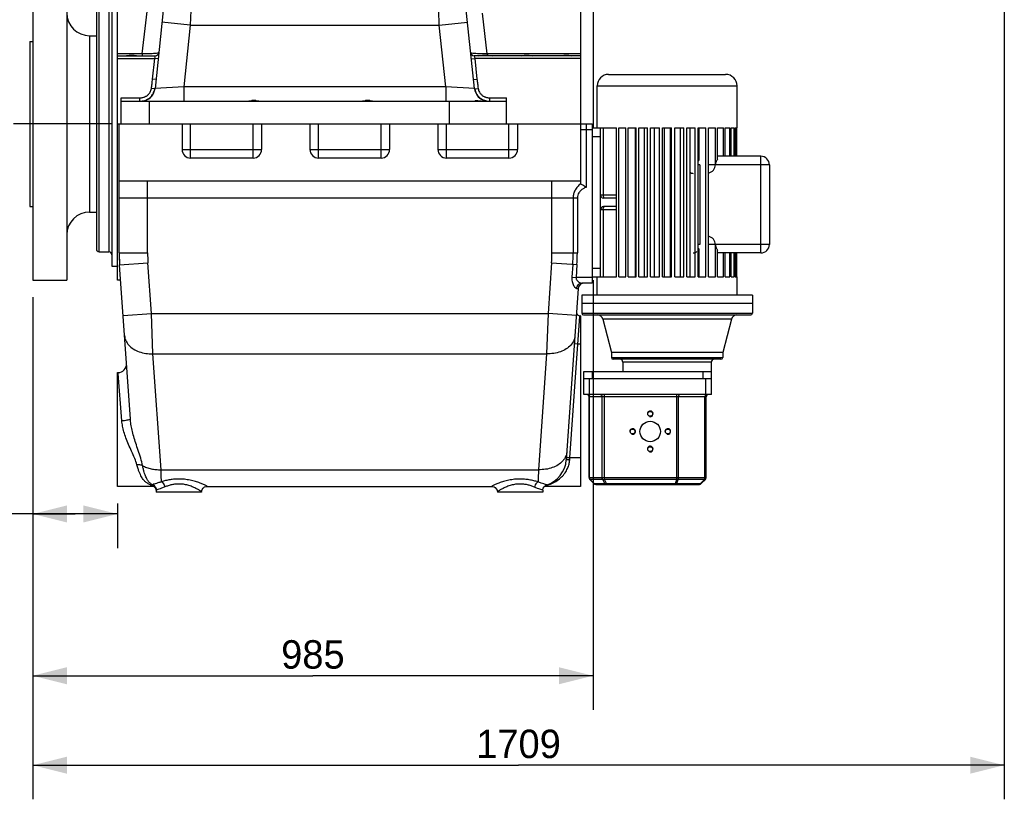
# Model space of a CAD drawing. Header units: millimetres. Extents: x 8 to 399, y 9 to 282.
# Tile 17 of 36: x 73 to 159, y 129 to 197. Entities that reach past the tile are written whole.
import ezdxf

# ---------------------------------------------------------------- set-up
doc = ezdxf.new("R2010")
doc.units = ezdxf.units.MM
doc.header["$LTSCALE"] = 23.1
doc.linetypes.add('CENTER', pattern=[0.6, 0.375, -0.075, 0.075, -0.075])
doc.layers.get('0').update_dxf_attribs({"linetype": 'CONTINUOUS'})
doc.layers.add('02___PRT_ALL_AXES', color=7, linetype='CONTINUOUS')
doc.layers.add('3_ALL_AXES', color=7, linetype='CONTINUOUS')
doc.dimstyles.new('DIMSTYLE_2', dxfattribs={"dimtxt": 2.5, "dimasz": 3, "dimexe": 0.18, "dimexo": 0.0625, "dimgap": 0.09, "dimtad": 1, "dimdec": 0, "dimlfac": 20, "dimdsep": 46, "dimtxsty": 'Standard', "dimblk": '_FILLED', "dimblk1": '_FILLED', "dimblk2": '_FILLED', "dimcen": 0.09, "dimadec": 0, "dimazin": 0, "dimtfac": 1, "dimtdec": 0, "dimtofl": 0, "dimtmove": 0, "dimatfit": 3, "dimldrblk": '_FILLED', "dimfxl": 0, "dimtolj": 1, "dimarcsym": 0})

# ---------------------------------------------------------------- blocks, each defined once
blk = doc.blocks.new('_FILLED')
at = {"color": 0, "linetype": 'ByBlock'}
blk.add_solid([(0, 0), (-1, 0.25), (-1, -0.25)], dxfattribs=at)
blk = doc.blocks.new('*D6')
at = {"color": 2, "linetype": 'Continuous'}
for p, q in [((73.859, 172.971), (73.859, 150.919)), ((81.305, 154.846), (81.305, 150.919)), ((77.582, 153.919), (61.706, 153.919)), ((73.859, 153.919), (77.582, 153.919)), ((81.305, 153.919), (77.582, 153.919))]:
    blk.add_line(p, q, dxfattribs=at)
at = {"color": 2, "linetype": 'Continuous', "xscale": 3, "yscale": 3, "zscale": 3, "rotation": 180}
blk.add_blockref('_FILLED', (73.859, 153.919), dxfattribs=at)
at = {"color": 2, "linetype": 'Continuous', "xscale": 3, "yscale": 3, "zscale": 3}
blk.add_blockref('_FILLED', (81.305, 153.919), dxfattribs=at)
at = {"color": 2, "linetype": 'Continuous', "insert": (69.206, 157.044), "char_height": 2.5, "width": 7.5, "attachment_point": 3, "line_spacing_factor": 0.9}
blk.add_mtext('149', dxfattribs=at)
blk = doc.blocks.new('*D7')
at = {"color": 2, "linetype": 'Continuous'}
for p, q in [((123.129, 174.471), (123.129, 136.69)), ((73.859, 172.971), (73.859, 136.69)), ((73.859, 139.69), (98.494, 139.69)), ((123.129, 139.69), (98.494, 139.69))]:
    blk.add_line(p, q, dxfattribs=at)
at = {"color": 2, "linetype": 'Continuous', "xscale": 3, "yscale": 3, "zscale": 3, "rotation": 180}
blk.add_blockref('_FILLED', (73.859, 139.69), dxfattribs=at)
at = {"color": 2, "linetype": 'Continuous', "xscale": 3, "yscale": 3, "zscale": 3}
blk.add_blockref('_FILLED', (123.129, 139.69), dxfattribs=at)
at = {"color": 2, "linetype": 'Continuous', "insert": (98.494, 142.815), "char_height": 2.5, "width": 7.5, "attachment_point": 2, "line_spacing_factor": 0.9}
blk.add_mtext('985', dxfattribs=at)
blk = doc.blocks.new('*D8')
at = {"color": 2, "linetype": 'Continuous'}
for p, q in [((159.284, 213.847), (159.284, 128.823)), ((73.859, 172.971), (73.859, 128.823)), ((73.859, 131.823), (116.572, 131.823)), ((159.284, 131.823), (116.572, 131.823))]:
    blk.add_line(p, q, dxfattribs=at)
at = {"color": 2, "linetype": 'Continuous', "xscale": 3, "yscale": 3, "zscale": 3, "rotation": 180}
blk.add_blockref('_FILLED', (73.859, 131.823), dxfattribs=at)
at = {"color": 2, "linetype": 'Continuous', "xscale": 3, "yscale": 3, "zscale": 3}
blk.add_blockref('_FILLED', (159.284, 131.823), dxfattribs=at)
at = {"color": 2, "linetype": 'Continuous', "insert": (116.572, 134.948), "char_height": 2.5, "width": 10, "attachment_point": 2, "line_spacing_factor": 0.9}
blk.add_mtext('1709', dxfattribs=at)

msp = doc.modelspace()

# ---------------------------------------------------------------- linework, layer by layer
at = {"color": 7, "linetype": 'Continuous'}
for p, q in [((85.78685, 202.545), (84.60917, 191.34011)), ((112.70346, 191.34011), (111.52586, 202.5442)), ((81.30525, 174.47077), (81.30525, 201.57475)), ((83.49439, 194.37999), (84.28392, 201.12139)), ((122.03425, 201.45676), (122.03425, 188.22077)), ((79.45525, 199.22077), (79.45525, 177.22077)), ((79.70525, 176.97077), (79.70525, 199.47077)), ((80.55525, 199.47077), (80.55525, 176.97077)), ((87.7533, 198.19109), (87.70845, 196.91079)), ((109.60418, 196.91079), (109.55932, 198.19109)), ((113.81823, 194.37999), (113.39807, 197.96753)), ((87.70845, 196.91086), (85.22214, 197.17218)), ((87.70844, 196.91079), (87.13667, 191.47077)), ((87.70844, 196.91079), (109.60418, 196.91079)), ((109.60417, 196.91086), (112.09048, 197.17218)), ((110.17595, 191.47077), (109.60418, 196.91079)), ((78.85938, 195.97077), (78.85938, 180.47077)), ((83.49439, 194.37999), (81.30525, 194.37998)), ((81.30525, 194.22077), (84.64182, 194.22077)), ((81.30525, 193.97077), (84.584, 193.97071)), ((83.49439, 194.37999), (83.49439, 194.22077)), ((84.39326, 192.15589), (84.584, 193.97071)), ((84.584, 193.97071), (84.64182, 194.22077)), ((84.88236, 193.93941), (84.58401, 193.97077)), ((112.43026, 193.93941), (112.72861, 193.97077)), ((122.03425, 194.22077), (112.67081, 194.22077)), ((112.67081, 194.22077), (112.72862, 193.97076)), ((122.03425, 193.97077), (112.72862, 193.97076)), ((112.72862, 193.97076), (112.91937, 192.15589)), ((122.03425, 194.37998), (113.81823, 194.37999)), ((124.48431, 192.57077), (134.78419, 192.57077)), ((84.52805, 191.3021), (84.28916, 191.33666)), ((84.69161, 192.12453), (84.39326, 192.15589)), ((87.13667, 191.47077), (84.60917, 191.34011)), ((87.13667, 191.47077), (87.13667, 190.22077)), ((110.17595, 191.47077), (87.13667, 191.47077)), ((110.17595, 191.47077), (110.17595, 190.22077)), ((112.70346, 191.34011), (110.17595, 191.47077)), ((112.62101, 192.12453), (112.91937, 192.15589)), ((112.73076, 191.29431), (113.02346, 191.33666)), ((123.48425, 191.57077), (135.78425, 191.57077)), ((81.63462, 188.22077), (81.63462, 190.52077)), ((81.63462, 190.52077), (83.26473, 190.52077)), ((83.26473, 190.2436), (83.26473, 190.52077)), ((84.58187, 191.29431), (84.52805, 191.3021)), ((114.04789, 190.52077), (115.52801, 190.52077)), ((114.04789, 190.22077), (114.04789, 190.52077)), ((115.52801, 188.22077), (115.52801, 190.52077)), ((81.63462, 190.22077), (115.52801, 190.22077)), ((84.13462, 188.22077), (84.13462, 190.22077)), ((110.51754, 188.22077), (110.51754, 190.22077)), ((81.30525, 188.22077), (123.03425, 188.22077)), ((81.45825, 176.86958), (81.45825, 188.22077)), ((86.98325, 188.22077), (86.98325, 185.97077)), ((87.73325, 185.22077), (87.73325, 188.22077)), ((93.23325, 185.22077), (93.23325, 188.22077)), ((93.98325, 188.22077), (93.98325, 185.97077)), ((98.23325, 188.22077), (98.23325, 185.97077)), ((98.98325, 185.22077), (98.98325, 188.22077)), ((104.48325, 185.22077), (104.48325, 188.22077)), ((105.23325, 188.22077), (105.23325, 185.97077)), ((109.48325, 188.22077), (109.48325, 185.97077)), ((110.23325, 185.22077), (110.23325, 188.22077)), ((115.73325, 185.22077), (115.73325, 188.22077)), ((116.48325, 188.22077), (116.48325, 185.97077)), ((122.00825, 188.22077), (122.00825, 182.99061)), ((122.50825, 188.22077), (122.50825, 182.63968)), ((123.03425, 188.22077), (123.03425, 174.22077)), ((123.03425, 187.87077), (125.19017, 187.87077)), ((123.78425, 174.77077), (123.78425, 187.87077)), ((124.01695, 187.87077), (124.01695, 181.94577)), ((125.19017, 174.77077), (125.19017, 187.87077)), ((125.38306, 187.87077), (125.99589, 187.87077)), ((125.38306, 174.77077), (125.38306, 187.87077)), ((125.99589, 174.77077), (125.99589, 187.87077)), ((126.21935, 187.87077), (126.91217, 187.87077)), ((126.21935, 174.77077), (126.21935, 187.87077)), ((126.83706, 187.87077), (126.83706, 174.77077)), ((126.91217, 174.77077), (126.91217, 187.87077)), ((127.1594, 187.87077), (127.91115, 187.87077)), ((127.1594, 174.77077), (127.1594, 187.87077)), ((127.63043, 187.87077), (127.63043, 174.77077)), ((127.91115, 174.77077), (127.91115, 187.87077)), ((128.17465, 187.87077), (128.9625, 187.87077)), ((128.17465, 174.77077), (128.17465, 187.87077)), ((128.4847, 187.87077), (128.4847, 174.77077)), ((128.9625, 174.77077), (128.9625, 187.87077)), ((129.23425, 187.87077), (130.03425, 187.87077)), ((129.23425, 174.77077), (129.23425, 187.87077)), ((129.37388, 187.87077), (129.37388, 174.77077)), ((129.89461, 187.87077), (129.89461, 174.77077)), ((130.03425, 174.77077), (130.03425, 187.87077)), ((130.306, 187.87077), (131.09385, 187.87077)), ((130.306, 174.77077), (130.306, 187.87077)), ((130.7838, 187.87077), (130.7838, 174.77077)), ((131.09385, 174.77077), (131.09385, 187.87077)), ((131.35734, 187.87077), (132.1091, 187.87077)), ((131.35734, 174.77077), (131.35734, 187.87077)), ((131.63806, 187.87077), (131.63806, 174.77077)), ((132.1091, 174.77077), (132.1091, 187.87077)), ((132.35633, 187.87077), (133.04915, 187.87077)), ((132.35633, 174.77077), (132.35633, 187.87077)), ((132.43144, 187.87077), (132.43144, 185.02761)), ((133.04915, 174.77077), (133.04915, 187.87077)), ((133.2726, 187.87077), (133.88544, 187.87077)), ((133.2726, 174.77077), (133.2726, 187.87077)), ((133.88544, 184.62077), (133.88544, 187.87077)), ((134.07833, 187.87077), (134.59256, 187.87077)), ((134.07833, 185.12289), (134.07833, 187.87077)), ((134.59256, 185.37077), (134.59256, 187.87077)), ((134.74903, 187.87077), (135.14903, 187.87077)), ((134.74903, 185.37077), (134.74903, 187.87077)), ((135.14903, 185.37077), (135.14903, 187.87077)), ((135.26431, 187.87077), (135.53793, 187.87077)), ((135.26431, 185.37077), (135.26431, 187.87077)), ((135.53793, 185.37077), (135.53793, 187.87077)), ((135.60853, 187.87077), (135.74745, 187.87077)), ((135.60853, 185.37077), (135.60853, 187.87077)), ((135.74745, 185.37077), (135.74745, 187.87077)), ((135.77123, 187.87077), (135.78425, 187.87077)), ((135.77123, 185.37077), (135.77123, 187.87077)), ((122.00825, 187.72077), (123.03425, 187.72077)), ((123.03425, 187.12077), (123.78425, 187.12077)), ((86.98325, 185.97077), (93.98325, 185.97077)), ((98.23325, 185.97077), (105.23325, 185.97077)), ((109.48325, 185.97077), (116.48325, 185.97077)), ((137.88425, 185.37077), (134.07833, 185.37077)), ((137.88425, 176.87077), (137.88425, 185.37077)), ((93.23325, 185.22077), (87.73325, 185.22077)), ((104.48325, 185.22077), (98.98325, 185.22077)), ((115.73325, 185.22077), (110.23325, 185.22077)), ((132.52514, 184.62077), (132.35633, 184.62077)), ((132.52514, 184.62077), (132.52514, 177.62077)), ((138.63425, 184.62077), (133.2726, 184.62077)), ((138.63425, 184.62077), (138.63425, 177.62077)), ((81.45825, 183.22077), (122.00825, 183.22077)), ((83.95825, 176.86958), (83.95825, 183.22077)), ((119.50825, 176.86958), (119.50825, 183.22077)), ((125.19017, 181.94577), (123.78425, 181.94577)), ((81.45825, 181.72077), (121.74432, 181.72077)), ((121.37164, 181.72077), (121.37164, 176.86958)), ((121.74432, 181.72077), (121.74432, 176.86958)), ((125.19017, 181.69577), (124.03425, 181.69577)), ((125.19017, 180.94577), (124.03425, 180.94577)), ((123.78425, 180.69577), (125.19017, 180.69577)), ((124.01695, 180.69577), (124.01695, 174.77077)), ((132.52514, 177.62077), (132.35633, 177.62077)), ((138.63425, 177.62077), (133.2726, 177.62077)), ((133.88544, 174.77077), (133.88544, 177.62077)), ((81.45825, 176.86958), (81.49479, 175.82323)), ((81.45825, 176.86958), (83.95825, 176.86958)), ((119.50825, 176.86958), (121.74432, 176.86958)), ((132.43144, 177.21392), (132.43144, 174.77077)), ((134.07833, 174.77077), (134.07833, 177.11864)), ((137.88425, 176.87077), (134.07833, 176.87077)), ((134.59256, 174.77077), (134.59256, 176.87077)), ((134.74903, 174.77077), (134.74903, 176.87077)), ((135.14903, 174.77077), (135.14903, 176.87077)), ((135.26431, 174.77077), (135.26431, 176.87077)), ((135.53793, 174.77077), (135.53793, 176.87077)), ((135.60853, 174.77077), (135.60853, 176.87077)), ((135.74745, 174.77077), (135.74745, 176.87077)), ((135.77123, 174.77077), (135.77123, 176.87077)), ((81.49479, 175.82323), (83.9887, 175.99762)), ((82.4428, 162.26603), (81.49479, 175.82323)), ((84.30027, 171.542), (83.9887, 175.99762)), ((119.4778, 175.99762), (119.16623, 171.542)), ((119.4778, 175.99762), (121.70842, 175.84164)), ((121.33665, 175.86764), (121.25827, 174.74676)), ((121.70842, 175.84164), (121.63003, 174.72068)), ((123.03425, 175.52077), (123.78425, 175.52077)), ((81.58936, 174.47077), (81.30525, 174.47077)), ((121.25827, 174.74676), (121.63004, 174.72077)), ((123.03425, 174.72077), (121.63003, 174.72068)), ((123.03425, 174.22077), (122.15392, 174.22077)), ((123.03425, 174.77077), (125.19017, 174.77077)), ((125.38306, 174.77077), (125.99589, 174.77077)), ((126.21935, 174.77077), (126.91217, 174.77077)), ((127.1594, 174.77077), (127.91115, 174.77077)), ((128.17465, 174.77077), (128.9625, 174.77077)), ((129.23425, 174.77077), (130.03425, 174.77077)), ((130.306, 174.77077), (131.09385, 174.77077)), ((131.35734, 174.77077), (132.1091, 174.77077)), ((132.35633, 174.77077), (133.04915, 174.77077)), ((133.2726, 174.77077), (133.88544, 174.77077)), ((134.07833, 174.77077), (134.59256, 174.77077)), ((134.74903, 174.77077), (135.14903, 174.77077)), ((135.26431, 174.77077), (135.53793, 174.77077)), ((135.60853, 174.77077), (135.74745, 174.77077)), ((135.77123, 174.77077), (135.78425, 174.77077)), ((121.82713, 173.75564), (120.77233, 158.67138)), ((121.68366, 173.75365), (121.82713, 173.75565)), ((81.80637, 171.36744), (84.30028, 171.54183)), ((84.30027, 171.542), (119.16623, 171.542)), ((84.4239, 168.00617), (84.30027, 171.542)), ((119.16623, 171.542), (119.0426, 168.00617)), ((121.66013, 171.36744), (119.16622, 171.54183)), ((122.13425, 171.57077), (137.13425, 171.57077)), ((122.28425, 171.42077), (136.98425, 171.42077)), ((121.78451, 168.84548), (121.97543, 171.2833)), ((121.97543, 171.2833), (121.98032, 171.34577)), ((122.03425, 171.34577), (121.98032, 171.34577)), ((122.03425, 171.34577), (122.03425, 156.34577)), ((135.28661, 171.0472), (123.98188, 171.0472)), ((121.08526, 158.84576), (121.78451, 168.84548)), ((121.78453, 168.84577), (121.48526, 168.86669)), ((122.03425, 168.84577), (121.78451, 168.84548)), ((84.4239, 168.00617), (119.0426, 168.00617)), ((85.13686, 157.81035), (84.4239, 168.00617)), ((119.0426, 168.00617), (118.32963, 157.81035)), ((124.74675, 167.67077), (134.52175, 167.67077)), ((134.37175, 167.52077), (124.89675, 167.52077)), ((133.52175, 167.27077), (125.74675, 167.27077)), ((81.30525, 166.34577), (81.35324, 166.34577)), ((81.30525, 156.34577), (81.30525, 166.34577)), ((81.35952, 166.26761), (81.35324, 166.34577)), ((81.69463, 162.1005), (81.35952, 166.26761)), ((133.52175, 166.42077), (122.29675, 166.42077)), ((122.29675, 166.42077), (122.29675, 165.82077)), ((123.04675, 166.42077), (123.04675, 165.82077)), ((132.77175, 166.42077), (132.77175, 165.82077)), ((133.52175, 166.42077), (133.52175, 165.82077)), ((122.29675, 165.82077), (133.53425, 165.82077)), ((122.30925, 164.42077), (122.30925, 165.82077)), ((122.80925, 164.42077), (122.80925, 165.82077)), ((133.03425, 164.42077), (133.03425, 165.82077)), ((133.53425, 164.42077), (133.53425, 165.82077)), ((133.53425, 164.42077), (122.30925, 164.42077)), ((133.07175, 164.22077), (122.77175, 164.22077)), ((122.77175, 157.12432), (122.77175, 164.22077)), ((122.81696, 157.12432), (122.81696, 164.22077)), ((123.92246, 157.12432), (123.92246, 164.22077)), ((124.12725, 156.94754), (124.12725, 164.42077)), ((130.49366, 156.94754), (130.49366, 164.42077)), ((130.63706, 157.12432), (130.63706, 164.22077)), ((132.96514, 157.12432), (132.96514, 164.22077)), ((133.07175, 157.12432), (133.07175, 164.22077)), ((82.4428, 162.26603), (82.4428, 162.26607)), ((121.08526, 158.84577), (120.78599, 158.86669)), ((121.0716, 158.67138), (121.08526, 158.84576)), ((122.03425, 158.84577), (121.08526, 158.84576)), ((85.13686, 157.81035), (118.32963, 157.81035)), ((122.77175, 157.12432), (133.07175, 157.12432)), ((123.19852, 156.59399), (122.84497, 156.94754)), ((123.98245, 156.94754), (122.87694, 156.94754)), ((123.23049, 156.59399), (122.87694, 156.94754)), ((124.16649, 156.59399), (123.98245, 156.94754)), ((130.49366, 156.94754), (124.12725, 156.94754)), ((124.3113, 156.59399), (124.12725, 156.94754)), ((130.38219, 156.59399), (130.49366, 156.94754)), ((130.48358, 156.59399), (130.59506, 156.94754)), ((132.92314, 156.94754), (130.59506, 156.94754)), ((132.56959, 156.59399), (132.92314, 156.94754)), ((132.64497, 156.59399), (132.99852, 156.94754)), ((84.46956, 156.34577), (81.30525, 156.34577)), ((84.60599, 156.25354), (84.60684, 156.25286)), ((84.60684, 156.25286), (84.68409, 156.12528)), ((84.68383, 156.12666), (84.70926, 155.99024)), ((84.7094, 155.99694), (84.70925, 155.99004)), ((84.70925, 155.99004), (84.70925, 155.98981)), ((88.70893, 155.84577), (84.70925, 155.84577)), ((88.70925, 155.84918), (88.70925, 155.84927)), ((89.20154, 156.34577), (114.21696, 156.34577)), ((114.70925, 155.84926), (114.70925, 155.84919)), ((118.7091, 155.84577), (114.7096, 155.84577)), ((118.72213, 156.08193), (118.74305, 156.17754)), ((118.74305, 156.17754), (118.81469, 156.30336)), ((118.81469, 156.30336), (118.85835, 156.34577)), ((122.03425, 156.34577), (118.85825, 156.34577)), ((123.23049, 156.59399), (124.16649, 156.59399)), ((123.3753, 156.52077), (132.46819, 156.52077)), ((124.3113, 156.59399), (130.38219, 156.59399)), ((124.3113, 156.52077), (124.3113, 156.59399)), ((130.38219, 156.52077), (130.38219, 156.59399)), ((130.48358, 156.59399), (132.56959, 156.59399))]:
    msp.add_line(p, q, dxfattribs=at)
for points in [[(84.60917, 191.34011), (84.60107, 191.31667), (84.58187, 191.29427)], [(112.73076, 191.29427), (112.71155, 191.31667), (112.70346, 191.34011)], [(122.03857, 182.93687), (122.02225, 182.95024), (122.01188, 182.96834), (122.00825, 182.99061)], [(84.45708, 156.35045), (84.45978, 156.34982), (84.51286, 156.32782)], [(84.51286, 156.32782), (84.60552, 156.25431), (84.68383, 156.12666)], [(84.71557, 156.02169), (84.71145, 156.01372), (84.7094, 155.99694)], [(88.70921, 155.84934), (88.71131, 155.8949), (88.75732, 156.06268)], [(88.70922, 155.84934), (88.71131, 155.8949), (88.75733, 156.06268), (88.85202, 156.19807), (88.97423, 156.28901), (89.06497, 156.32207)], [(88.85201, 156.19807), (88.97423, 156.28901), (89.10006, 156.33486), (89.2015, 156.34577)], [(114.217, 156.34577), (114.3069, 156.3372), (114.41755, 156.30209), (114.52634, 156.23465), (114.61856, 156.13565), (114.68263, 156.00987), (114.709, 155.86611), (114.70928, 155.84933)], [(118.70922, 155.99739), (118.71029, 156.02985), (118.74501, 156.1825), (118.81925, 156.3091), (118.9177, 156.40165), (119.01945, 156.45691), (119.04768, 156.46706)]]:
    msp.add_lwpolyline(points, dxfattribs=at)
for centre, radius, start, end in [((78.85938, 197.97077), 2, 180, 270), ((84.64182, 194.52077), 0.3, 270, 354), ((112.67081, 194.52076), 0.29999, 185.9977487, 269.9997647), ((124.48425, 191.57077), 1, 89.9999993, 180), ((134.78425, 191.57077), 1, 0, 90.0000007), ((83.36601, 191.47077), 1.25, 286.8, 354), ((60.39366, 195.02495), 24.47422, 351.2320493, 351.3473732), ((113.94658, 191.47077), 1.24999, 186.0001282, 260.3231389), ((136.91983, 195.02509), 24.4751, 188.6526316, 188.7679509), ((83.29722, 191.66575), 1.44399, 276.0052179, 278.9524859), ((83.31007, 191.58544), 1.36266, 278.944175, 282.8890159), ((83.32189, 191.53659), 1.31241, 282.8614493, 291.111609), ((113.98689, 191.52536), 1.30055, 248.9393123, 253.4832724), ((113.99486, 191.55231), 1.32865, 253.4842859, 257.1317505), ((114.00267, 191.58599), 1.36323, 257.1270282, 261.1009598), ((113.94658, 191.47077), 1.24999, 269.2538953, 270.0012266), ((87.73325, 185.97077), 0.75, 180, 270), ((93.23325, 185.97077), 0.75, 270, 360), ((98.98325, 185.97077), 0.75, 180, 270), ((104.48325, 185.97077), 0.75, 270, 360), ((110.23325, 185.97077), 0.75, 180, 270), ((115.73325, 185.97077), 0.75, 270, 360), ((137.88425, 184.62077), 0.75, 0, 90), ((124.03425, 181.94577), 0.25, 180, 270), ((124.03425, 180.69577), 0.25, 90, 180), ((78.85938, 178.47077), 2, 90, 180), ((137.88425, 177.62077), 0.75, 270, 360), ((79.70525, 177.22077), 0.25, 180, 270), ((80.55525, 176.72077), 0.25, 0, 90), ((96.45825, 176.86958), 15, 180, 184), ((96.45825, 176.86958), 12.5, 180, 184), ((107.00825, 176.86958), 12.5, 356, 360), ((107.00825, 176.86958), 14.36339, 356, 360), ((107.00825, 176.86958), 14.73607, 356, 360), ((122.32591, 173.72077), 0.5, 109.4770029, 176), ((121.98032, 171.64573), 0.3, 199.4955362, 270.0004315), ((122.28425, 171.57077), 0.15, 180, 270), ((123.49813, 170.92077), 0.5, 14.6473753, 90), ((135.77036, 170.92077), 0.5, 90, 165.3526247), ((136.98425, 171.57077), 0.15, 270, 360), ((81.35324, 167.09575), 0.75, 269.999916, 4), ((124.89675, 167.67077), 0.15, 180, 270), ((125.49675, 167.27077), 0.25, 0, 90), ((133.77175, 167.27077), 0.25, 90, 180), ((134.37175, 167.67077), 0.15, 270, 360), ((122.57175, 164.22077), 0.2, 0, 90), ((133.27175, 164.22077), 0.2, 90, 180), ((118.27842, 158.84577), 2.5, 287.9211726, 356.0018036), ((123.02175, 157.12432), 0.25, 180, 225), ((132.82175, 157.12432), 0.25, 315, 360), ((84.31121, 156.20927), 0.29222, 76.5965811, 110.3821439), ((84.21407, 156.02003), 0.50142, 23.7303685, 70.8078862), ((84.23162, 155.99517), 0.47767, 16.6501371, 23.1160293), ((84.2272, 155.99376), 0.48231, 8.568939, 16.6606019), ((84.23847, 155.99529), 0.47094, 0.2003012, 8.588573), ((118.28864, 159.41917), 3.07245, 281.9822875, 282.6017965), ((118.29062, 159.41045), 3.06352, 282.6011755, 284.4391286), ((123.3753, 156.77077), 0.25, 225, 270), ((132.46819, 156.77077), 0.25, 270, 315)]:
    msp.add_arc(centre, radius, start, end, dxfattribs=at)
at = {"color": 2, "linetype": 'Continuous'}
for centre in [(128.14925, 162.72077), (126.59925, 161.17077), (129.69925, 161.17077), (128.14925, 159.62077)]:
    msp.add_arc(centre, 0.25, 255, 195, dxfattribs=at)
at = {"color": 7, "linetype": 'Continuous'}
for centre, major_axis, ratio, start_param, end_param in [((133.05248, 184.62077), (0.83296, 0), 0.90040404, -1.30185677, -0.0000005), ((131.93918, 184.62077), (0, -0.75), 0.78128563, -0.57335911, 0), ((133.05248, 177.62077), (0.83296, 0), 0.90040404, -0.00000022, 1.30185722), ((131.93918, 177.62077), (0, -0.75), 0.78128563, 0, 0.57335911)]:
    msp.add_ellipse(centre, major_axis=major_axis, ratio=ratio, start_param=start_param, end_param=end_param, dxfattribs=at)
for points, start_tangent, end_tangent in [([(84.94017, 194.48941), (84.72845, 194.42535), (84.4918, 194.40143), (84.19466, 194.38539), (83.85594, 194.37808), (83.49439, 194.37998)], (-0.10508406, -0.99446334), (-0.99984051, 0.01785923)), ([(113.81823, 194.37998), (113.45525, 194.37809), (113.11737, 194.38541), (112.82038, 194.40146), (112.58395, 194.42538), (112.37245, 194.48941)], (-0.99984039, -0.01786575), (-0.10508648, 0.99446309)), ([(83.26473, 190.52077), (83.36575, 190.52339), (83.47688, 190.53489), (83.6131, 190.56497), (83.68832, 190.59033), (83.76813, 190.625), (83.8517, 190.67113), (83.93728, 190.73079), (84.02327, 190.80687), (84.10702, 190.90269), (84.18397, 191.02132), (84.24764, 191.16541), (84.28916, 191.33666)], (1, 0.00003248), (0.14306174, 0.98971377)), ([(84.28916, 191.33666), (84.34602, 191.75226), (84.39326, 192.15589)], (0.14323556, 0.98968862), (0.10453049, 0.99452168)), ([(112.91937, 192.15589), (112.9666, 191.75226), (113.02346, 191.33666)], (0.10453065, -0.99452167), (0.14323571, -0.9896886)), ([(113.02346, 191.33666), (113.06495, 191.16549), (113.12873, 191.02117), (113.20592, 190.90228), (113.28998, 190.80624), (113.3765, 190.7299), (113.46237, 190.67024), (113.54578, 190.62438), (113.62546, 190.58988), (113.70066, 190.56464), (113.8366, 190.53476), (113.94721, 190.52337), (114.04789, 190.52077)], (0.14306142, -0.98971381), (1, -0.00003258)), ([(83.79461, 190.31227), (83.89863, 190.35788), (84.00785, 190.41856), (84.11991, 190.49704), (84.23265, 190.59711), (84.34254, 190.72314), (84.44358, 190.87917), (84.52724, 191.06871), (84.58187, 191.29428)], (0.93270164, 0.36064892), (0.14292421, 0.98973364)), ([(112.73076, 191.29428), (112.78535, 191.06882), (112.86914, 190.87899), (112.9705, 190.7226), (113.0808, 190.59628), (113.19422, 190.49586), (113.30666, 190.41738), (113.41567, 190.35706), (113.51953, 190.31169)], (0.14292296, -0.98973382), (0.93315469, -0.35947507)), ([(132.43144, 185.02761), (132.38492, 184.97737), (132.35585, 184.94135)], (-0.70647266, -0.70774034), (-0.60485174, -0.7963381)), ([(134.07833, 185.12289), (133.99657, 185.01021), (133.9362, 184.88772), (133.89826, 184.75606), (133.88544, 184.62077)], (-0.65299081, -0.75736584), (0, -1)), ([(122.03857, 182.93686), (121.75109, 182.6877), (121.53896, 182.386), (121.41288, 182.05775), (121.37164, 181.72077)], (-0.82849176, -0.56000125), (-0.00111885, -0.99999937)), ([(122.50825, 182.63968), (122.37053, 182.7334), (122.23689, 182.81871), (122.12079, 182.88899), (122.03857, 182.93687)], (-0.81741527, 0.57604884), (-0.86753716, 0.49737237)), ([(122.50825, 182.63968), (122.25532, 182.51926), (122.04427, 182.35854), (121.88631, 182.17138), (121.78181, 181.95595), (121.74432, 181.72077)], (-0.94174287, -0.33633372), (-0.00078547, -0.99999969)), ([(124.01695, 181.94577), (124.02712, 181.85009), (124.0561, 181.76899), (124.08047, 181.73254)], (-0.00000004, -1), (0.65849914, -0.75258148)), ([(124.08047, 181.73254), (124.09945, 181.7148)], (0.65849914, -0.75258148), (0.79995787, -0.60005617)), ([(124.01695, 180.69577), (124.02712, 180.79144), (124.0561, 180.87254), (124.08047, 180.909)], (0.00000001, 1), (0.65850308, 0.75257803)), ([(124.08047, 180.909), (124.09945, 180.92674)], (0.65850308, 0.75257803), (0.79995206, 0.60006391)), ([(133.88544, 177.62077), (133.89822, 177.48572), (133.93635, 177.35342), (133.99689, 177.2308), (134.07833, 177.11864)], (0, -1), (0.65299081, -0.75736584)), ([(132.35609, 177.29987), (132.36247, 177.2916), (132.396, 177.25147), (132.43144, 177.21392)], (0.60527459, -0.79601675), (0.70647266, -0.70774034)), ([(121.25827, 174.74676), (121.25832, 174.56071), (121.28459, 174.3738), (121.33752, 174.18986), (121.41398, 174.01933), (121.50696, 173.87664), (121.60232, 173.78347), (121.68366, 173.75365)], (-0.07112298, -0.99746755), (0.99989349, 0.01459501)), ([(121.63004, 174.72068), (121.63262, 174.62769), (121.66683, 174.53388), (121.73289, 174.44145), (121.82698, 174.35555), (121.94043, 174.2835), (122.05605, 174.23623), (122.15392, 174.22077)], (-0.13965793, -0.99019981), (0.99999998, 0.00019965)), ([(121.68366, 173.75365), (121.72794, 173.93467), (121.83182, 174.08576), (121.98076, 174.18579), (122.15392, 174.22076)], (0.06200475, 0.99807585), (1, -0.0000151)), ([(81.92998, 169.59968), (82.04063, 169.1634), (82.3037, 168.76618), (82.70237, 168.43342), (83.21115, 168.1864), (83.79749, 168.04093), (84.42389, 168.0063)], (0.06975647, -0.99756405), (0.99938934, 0.03494206)), ([(121.53652, 169.59968), (121.42587, 169.1634), (121.16279, 168.76618), (120.76412, 168.43342), (120.25534, 168.1864), (119.66901, 168.04093), (119.04261, 168.0063)], (-0.06975647, -0.99756405), (-0.99938934, 0.03494206)), ([(122.65313, 164.42077), (122.70376, 164.41098)], (1, 0), (0.9299697, -0.36763616)), ([(122.70376, 164.41098), (122.74943, 164.38257), (122.78567, 164.33832), (122.80894, 164.28257), (122.81696, 164.22077)], (0.9299697, -0.36763616), (0, -1)), ([(123.75863, 164.42077), (123.80926, 164.41098), (123.85493, 164.38257), (123.89118, 164.33832), (123.91445, 164.28257), (123.92246, 164.22077)], (1, 0), (0, -1)), ([(130.75177, 164.42077), (130.71632, 164.41098), (130.68435, 164.38257), (130.65897, 164.33832), (130.64267, 164.28257), (130.63706, 164.22077)], (-1, 0), (0, -1)), ([(133.04441, 164.41098), (133.01243, 164.38257), (132.98705, 164.33832), (132.97076, 164.28257), (132.96514, 164.22077)], (-0.87337565, -0.48704719), (0, -1)), ([(133.07986, 164.42077), (133.04441, 164.41098)], (-1, 0), (-0.87337565, -0.48704719)), ([(82.44279, 162.26603), (82.30272, 162.1893), (82.13697, 162.15262), (81.92734, 162.12201), (81.69463, 162.10049)], (0.07010527, -0.9975396), (-0.99767341, -0.06817447)), ([(83.02596, 158.2263), (82.82723, 158.8036), (82.55355, 159.43317), (82.28576, 160.03748), (82.05754, 160.60555), (81.87968, 161.14122), (81.75816, 161.64139), (81.69463, 162.1005)], (-0.25577595, 0.96673609), (-0.0801881, 0.99677975)), ([(83.51309, 158.1783), (83.35123, 158.81921), (83.13179, 159.50337), (82.91814, 160.14739), (82.73607, 160.74274), (82.59371, 161.29569), (82.49556, 161.80474), (82.4428, 162.26603)], (-0.19214764, 0.98136603), (-0.06977081, 0.99756305)), ([(120.82354, 159.40361), (120.71289, 158.96733), (120.61049, 158.77885)], (-0.06975647, -0.99756405), (-0.54138959, -0.84077185)), ([(120.61049, 158.77885), (120.44982, 158.57011), (120.05114, 158.23735), (119.54237, 157.99034), (118.95603, 157.84486), (118.32963, 157.81023)], (-0.54138959, -0.84077185), (-0.99938934, 0.03494209)), ([(119.05452, 156.4437), (119.48877, 156.5914), (119.96381, 156.84938), (120.35492, 157.16867), (120.65918, 157.52989), (120.87733, 157.91544), (121.01161, 158.30294), (121.0716, 158.67138)], (0.96840994, 0.24936359), (0.07825116, 0.99693368)), ([(121.0716, 158.67138), (120.95741, 158.67774), (120.8605, 158.67997), (120.77233, 158.67138)], (-0.99758761, 0.06941872), (-0.06975853, -0.99756391)), ([(83.51308, 158.17829), (83.36713, 158.22119), (83.20159, 158.23751), (83.02596, 158.22631)], (-0.92315149, 0.38443637), (-0.99030553, -0.13890626)), ([(84.20944, 156.48319), (84.06526, 156.54277), (83.93742, 156.61414), (83.82492, 156.69503), (83.72339, 156.78569), (83.62392, 156.89391), (83.52292, 157.02719), (83.422, 157.18836), (83.32161, 157.38205), (83.22173, 157.61487), (83.12288, 157.89386), (83.02596, 158.2263)], (-0.94438546, 0.32884054), (-0.25542383, 0.96682918)), ([(83.51309, 158.1783), (83.87218, 158.00954), (84.27112, 157.88962), (84.69712, 157.82249), (85.13687, 157.81023)], (0.86837156, -0.49591413), (0.99938934, 0.03494205)), ([(84.37891, 156.49354), (84.27842, 156.55147), (84.18933, 156.61927), (84.11009, 156.69553), (84.03599, 156.7831), (83.962, 156.88906), (83.88692, 157.01892), (83.81177, 157.17543), (83.73671, 157.36319), (83.66167, 157.58848), (83.58696, 157.85787), (83.51309, 158.1783)], (-0.89699274, 0.44204527), (-0.20567421, 0.97862052)), ([(85.17408, 156.75107), (85.16664, 156.9588), (85.15799, 157.2061), (85.14804, 157.49078), (85.13687, 157.81035)], (-0.03496441, 0.99938856), (-0.03491549, 0.99939027)), ([(118.32963, 157.81035), (118.31825, 157.48483), (118.30814, 157.19564), (118.29939, 156.94541), (118.29192, 156.73643)], (-0.03491549, -0.99939027), (-0.03496813, -0.99938843)), ([(85.17408, 156.75111), (84.86898, 156.6477), (84.62508, 156.57409), (84.45822, 156.52447), (84.37891, 156.49354)], (-0.93962209, -0.34221387), (-0.82965161, -0.55828147)), ([(85.1739, 156.75105), (85.30511, 156.65038), (85.41371, 156.48788), (85.481, 156.29155)], (0.90656777, -0.42206028), (0.20359633, -0.97905492)), ([(86.70925, 156.9877), (86.32122, 156.97232), (85.9298, 156.9259), (85.53826, 156.84906), (85.17408, 156.75107)], (-0.99999998, -0.00020348), (-0.95686243, -0.29054138)), ([(89.20155, 156.34577), (89.09018, 156.42227), (88.88625, 156.51654), (88.57465, 156.64052), (88.16542, 156.77447), (87.69221, 156.88971), (87.19801, 156.96331), (86.70925, 156.9877)], (0.99999999, 0.00012134), (-0.99999999, 0.00011112)), ([(116.70925, 156.9877), (116.22213, 156.96348), (115.72676, 156.8898), (115.25192, 156.77413), (114.84256, 156.64005), (114.53178, 156.51634), (114.32826, 156.42224), (114.21694, 156.34577)], (-0.99999995, -0.00031025), (0.99999999, -0.00011487)), ([(118.29192, 156.73643), (117.92153, 156.83922), (117.51656, 156.92143), (117.11166, 156.97116), (116.70925, 156.9877)], (-0.95445293, 0.29836153), (-1, 0.000067)), ([(118.29208, 156.73641), (118.15614, 156.6366), (118.04406, 156.4734), (117.97551, 156.27546)], (-0.91643326, -0.40018756), (-0.20175438, -0.97943615)), ([(119.04769, 156.46707), (118.95513, 156.51682), (118.79532, 156.56681), (118.57026, 156.63846), (118.29192, 156.73648)], (0.95146064, 0.30777045), (-0.93632243, 0.35114142)), ([(122.87694, 156.94754), (122.8444, 156.99932), (122.82394, 157.05962), (122.81696, 157.12432)], (-0.63368727, 0.77358932), (0, 1)), ([(122.84497, 156.94754), (122.86298, 156.94387), (122.87694, 156.94754)], (0.70710678, -0.70710678), (0.94246401, 0.33430762)), ([(123.98245, 156.94754), (123.9499, 156.99932), (123.92944, 157.05962), (123.92246, 157.12432)], (-0.63368727, 0.77358932), (0, 1)), ([(123.98245, 156.94754), (124.02659, 156.93844), (124.07566, 156.93844), (124.12725, 156.94754)], (0.94939734, -0.31407751), (0.96775565, 0.25189085)), ([(130.49366, 156.94754), (130.5284, 156.94387), (130.56243, 156.94387), (130.59506, 156.94754)], (0.98780027, -0.15572611), (0.98530993, 0.17077573)), ([(130.59506, 156.94754), (130.61785, 156.99932), (130.63217, 157.05962), (130.63706, 157.12432)], (0.49754281, 0.86743942), (0, 1)), ([(132.92314, 156.94754), (132.94593, 156.99932), (132.96026, 157.05962), (132.96514, 157.12432)], (0.49754281, 0.86743942), (0, 1)), ([(132.92314, 156.94754), (132.95522, 156.93844), (132.98077, 156.93844), (132.99852, 156.94754)], (0.93210683, -0.36218346), (0.70710678, 0.70710678)), ([(84.20944, 156.48319), (84.23937, 156.40771), (84.34906, 156.36076), (84.45697, 156.34816)], (-0.05545367, -0.99846126), (0.99814799, -0.06083247)), ([(84.20944, 156.48319), (84.40044, 156.44578), (84.56246, 156.34028)], (0.99999619, -0.00276167), (0.71681363, -0.69726482)), ([(84.56246, 156.34028), (84.67094, 156.1827)], (0.71681363, -0.69726482), (0.3928028, -0.91962273)), ([(84.67309, 156.22182), (84.71557, 156.02169)], (0.40170698, -0.91576826), (0.00365165, -0.99999333)), ([(84.79208, 156.05284), (84.71557, 156.02169)], (-0.9613961, -0.2751682), (-0.81028581, -0.5860349)), ([(85.48097, 156.29155), (85.18779, 156.17956), (84.95288, 156.10277), (84.79208, 156.05284)], (-0.92280915, -0.3852574), (-0.9613961, -0.2751682)), ([(86.70925, 156.55189), (86.39811, 156.5349), (86.08571, 156.48392), (85.77313, 156.3996), (85.48097, 156.29155)], (-0.99999998, -0.00021006), (-0.92280244, -0.38527347)), ([(88.70997, 155.84648), (88.61383, 155.93003), (88.45081, 156.03364), (88.2019, 156.16983), (87.87497, 156.31703), (87.49673, 156.44379), (87.10147, 156.52489), (86.70925, 156.55189)], (0.96760941, 0.25245202), (-0.99999999, 0.00010376)), ([(116.70925, 156.55189), (116.31825, 156.52507), (115.92216, 156.4439), (115.54272, 156.3167), (115.21569, 156.16938), (114.96737, 156.03345), (114.80462, 155.93), (114.70852, 155.84648)], (-0.99999995, -0.00031845), (0.96759771, -0.25249687)), ([(117.97552, 156.27546), (117.67828, 156.38883), (117.35525, 156.47896), (117.03201, 156.5336), (116.70925, 156.55189)], (-0.91872806, 0.39489081), (-1, 0.00006119)), ([(118.7105, 155.9966), (118.61374, 156.04288), (118.45976, 156.0938), (118.24299, 156.16911), (117.97552, 156.27546)], (0.47553931, 0.87969447), (-0.91872896, 0.39488871)), ([(123.19852, 156.59399), (123.21653, 156.59031), (123.23049, 156.59399)], (0.70710678, -0.70710678), (0.94246401, 0.33430762)), ([(123.3753, 156.52077), (123.3223, 156.52929), (123.27291, 156.55426), (123.23049, 156.59399)], (-1, 0), (-0.63368727, 0.77358932)), ([(124.3113, 156.52077), (124.2583, 156.52929), (124.20891, 156.55426), (124.16649, 156.59399)], (-1, 0), (-0.63368727, 0.77358932)), ([(124.16649, 156.59399), (124.21063, 156.58489), (124.2597, 156.58489), (124.3113, 156.59399)], (0.94939734, -0.31407751), (0.96775565, 0.25189085)), ([(130.38219, 156.52077), (130.4193, 156.52929), (130.45389, 156.55426), (130.48358, 156.59399)], (1, 0), (0.49754281, 0.86743942)), ([(130.38219, 156.59399), (130.41693, 156.59031), (130.45096, 156.59031), (130.48358, 156.59399)], (0.98780027, -0.15572611), (0.98530993, 0.17077573)), ([(132.46819, 156.52077), (132.50531, 156.52929), (132.53989, 156.55426), (132.56959, 156.59399)], (1, 0), (0.49754281, 0.86743942)), ([(132.56959, 156.59399), (132.60167, 156.58489), (132.62721, 156.58489), (132.64497, 156.59399)], (0.93210683, -0.36218346), (0.70710678, 0.70710678))]:
    msp.add_spline(points, degree=3, dxfattribs=dict(at, start_tangent=start_tangent, end_tangent=end_tangent))
at = {"layer": '02___PRT_ALL_AXES', "color": 7, "linetype": 'Continuous'}
for p, q in [((73.85938, 201.97077), (73.85938, 174.47077)), ((76.85938, 201.97077), (76.85938, 174.47077)), ((80.80525, 200.72077), (80.80525, 175.72077)), ((78.85938, 195.97077), (79.45525, 195.97077)), ((73.60938, 195.47077), (73.60938, 180.97077)), ((73.60938, 195.47077), (73.85938, 195.47077)), ((113.78425, 194.26424), (113.81749, 194.26353)), ((113.81823, 194.37999), (113.81823, 194.26347)), ((73.60938, 180.97077), (73.85938, 180.97077)), ((78.85938, 180.47077), (79.45525, 180.47077)), ((79.70525, 176.97077), (80.55525, 176.97077)), ((80.80525, 175.72077), (81.30525, 175.72077)), ((73.85938, 174.47077), (76.85938, 174.47077)), ((84.70925, 155.99087), (84.70925, 155.84577)), ((88.70925, 155.85431), (88.70925, 155.84577)), ((114.70925, 155.85432), (114.70925, 155.84577)), ((118.70925, 155.99894), (118.70925, 155.84577))]:
    msp.add_line(p, q, dxfattribs=at)
at = {"layer": '02___PRT_ALL_AXES', "color": 7, "linetype": 'CENTER'}
msp.add_line((80.82804, 188.22077), (71.29495, 188.22077), dxfattribs=at)
at = {"layer": '02___PRT_ALL_AXES', "color": 7, "linetype": 'Continuous'}
for centre, radius, start, end in [((93.30683, 188.21519), 2.06315, 90.0440305, 95.0766532), ((93.3037, 188.21631), 2.06203, 84.9541538, 89.9569357), ((103.30683, 188.21519), 2.06315, 90.0440305, 95.0766532), ((103.3037, 188.21631), 2.06203, 84.9541538, 89.9569357)]:
    msp.add_arc(centre, radius, start, end, dxfattribs=at)
for points, start_tangent, end_tangent in [([(82.08201, 194.22077), (82.18509, 194.22772), (82.30136, 194.24312), (82.42615, 194.25786), (82.55525, 194.2639)], (1, 0), (1, 0)), ([(82.55525, 194.2639), (82.7411, 194.25191), (82.89855, 194.23097), (83.02848, 194.22077)], (1, 0), (1, 0)), ([(113.05181, 194.22077), (113.16893, 194.22921), (113.33983, 194.24645), (113.55151, 194.26102), (113.78425, 194.26424)], (1, 0), (0.99985472, -0.01704504)), ([(113.81823, 194.26347), (113.98993, 194.24949), (114.1358, 194.22994), (114.25748, 194.22077)], (0.99968932, -0.02492519), (1, 0)), ([(116.81101, 194.22077), (116.91409, 194.22772), (117.03036, 194.24312), (117.15515, 194.25786), (117.28425, 194.2639)], (1, 0), (1, 0)), ([(117.28425, 194.2639), (117.4701, 194.25191), (117.62755, 194.23097), (117.75748, 194.22077)], (1, 0), (1, 0)), ([(120.31101, 194.22077), (120.41409, 194.22772), (120.53036, 194.24312), (120.65515, 194.25786), (120.78425, 194.2639)], (1, 0), (1, 0)), ([(120.78425, 194.2639), (120.9701, 194.25191), (121.12755, 194.23097), (121.25748, 194.22077)], (1, 0), (1, 0)), ([(92.73243, 190.22077), (92.82498, 190.22979), (92.95898, 190.25034)], (1, 0), (0.9894271, 0.1450311)), ([(92.95898, 190.25034), (93.12427, 190.27025)], (0.9894271, 0.1450311), (0.99614284, 0.08774642)), ([(93.48506, 190.27035), (93.65001, 190.25057)], (0.99618846, -0.08722702), (0.98947663, -0.14469279)), ([(93.65001, 190.25057), (93.7851, 190.22986), (93.87807, 190.22077)], (0.98947663, -0.14469279), (1, 0)), ([(102.73243, 190.22077), (102.82498, 190.22979), (102.95898, 190.25034)], (1, 0), (0.9894271, 0.1450311)), ([(102.95898, 190.25034), (103.12427, 190.27025)], (0.9894271, 0.1450311), (0.99614284, 0.08774642)), ([(103.48506, 190.27035), (103.65001, 190.25057)], (0.99618846, -0.08722702), (0.98947663, -0.14469279)), ([(103.65001, 190.25057), (103.7851, 190.22986), (103.87807, 190.22077)], (0.98947663, -0.14469279), (1, 0)), ([(112.73449, 190.22077), (112.72435, 190.22562)], (-1, 0.00000001), (0.3204541, 0.94726405)), ([(112.72435, 190.22562), (112.75688, 190.24825)], (0.3204541, 0.94726405), (0.89278233, 0.4504883)), ([(112.75688, 190.24825), (112.84053, 190.28032), (112.97095, 190.26879)], (0.89278233, 0.4504883), (0.96178055, -0.27382141)), ([(112.97095, 190.26879), (113.12785, 190.24678)], (0.96178055, -0.27382141), (0.99453766, -0.1043784)), ([(113.12785, 190.24678), (113.30525, 190.22627)], (0.99453766, -0.1043784), (0.99677861, -0.08020222))]:
    msp.add_spline(points, degree=3, dxfattribs=dict(at, start_tangent=start_tangent, end_tangent=end_tangent))
at = {"layer": '3_ALL_AXES', "color": 7, "linetype": 'Continuous'}
for p, q in [((123.12937, 200.47077), (123.12937, 187.87077)), ((123.48425, 187.87077), (123.48425, 191.57077)), ((135.78425, 187.87077), (135.78425, 191.57077)), ((123.48425, 173.17077), (123.48425, 174.77077)), ((135.78425, 173.17077), (135.78425, 174.77077)), ((137.13425, 173.17077), (122.13425, 173.17077)), ((122.13425, 173.17077), (122.13425, 171.57077)), ((137.13425, 173.17077), (137.13425, 171.57077)), ((137.13425, 172.42077), (122.13425, 172.42077)), ((123.98188, 171.0472), (124.74675, 168.12077)), ((135.28661, 171.0472), (134.52175, 168.12077)), ((134.52175, 168.12077), (124.74675, 168.12077)), ((124.74675, 168.12077), (124.74675, 167.67077)), ((134.52175, 168.12077), (134.52175, 167.67077)), ((125.74675, 167.27077), (125.74675, 166.42077)), ((133.52175, 167.27077), (133.52175, 166.42077))]:
    msp.add_line(p, q, dxfattribs=at)
for centre, radius in [((128.14925, 162.72077), 0.2125), ((128.14925, 161.17077), 0.9), ((126.59925, 161.17077), 0.2125), ((129.69925, 161.17077), 0.2125), ((128.14925, 159.62077), 0.2125)]:
    msp.add_circle(centre, radius, dxfattribs=at)

# ---------------------------------------------------------------- dimensions: what is measured, and where the dimension line sits
at = {"color": 2, "linetype": 'Continuous'}
for base, p1, p2, picture, middle in [((159.284375, 131.8234063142), (73.859375, 172.9707667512), (159.284375, 213.846701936), '*D8', (111.571875, 133.6984063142)), ((123.12937, 139.68999), (73.85938, 172.97077), (123.12937, 174.47077), '*D7', (94.74438, 141.56499)), ((81.30525, 153.91924), (73.85938, 172.97077), (81.30525, 150.91924), '*D6', (57.95557, 155.79424))]:
    dim = msp.add_linear_dim(base=base, p1=p1, p2=p2, dimstyle='DIMSTYLE_2', dxfattribs=at)
    dim.commit()
    dim.dimension.update_dxf_attribs({"geometry": picture, "text_midpoint": middle, "dimtype": 160})

doc.saveas('drawing.dxf')
